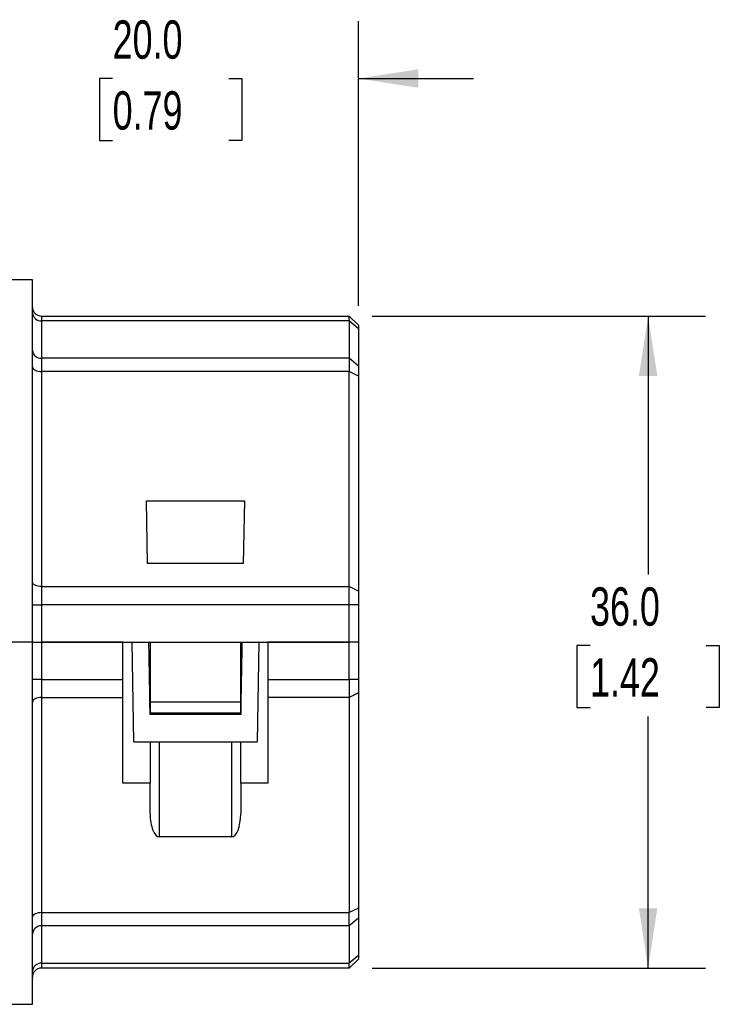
# Model space of a CAD drawing. Header units: millimetres. Extents: x 6 to 273, y 6 to 210.
# Tile 6 of 10: x 78 to 116, y 78 to 133. Entities that reach past the tile are written whole.
import ezdxf

# ---------------------------------------------------------------- set-up
doc = ezdxf.new("R2010")
doc.units = ezdxf.units.MM
doc.layers.add('DIMENSIONS', color=140, linetype='Continuous', lineweight=25)
doc.styles.add('SLDTEXTSTYLE0', font='TXT', dxfattribs={"width": 0.7})
doc.dimstyles.new('SLDDIMSTYLE0', dxfattribs={"dimtxt": 2.158008, "dimasz": 3.302, "dimexe": 0, "dimexo": 0.0625, "dimgap": 0.539502, "dimtad": 0, "dimtih": 1, "dimtoh": 1, "dimrnd": 1e-09, "dimzin": 4, "dimdsep": 46, "dimtxsty": 'SLDTEXTSTYLE0', "dimsah": 1, "dimcen": 0.09, "dimadec": 0, "dimazin": 1, "dimtfac": 1, "dimtofl": 0, "dimtmove": 0, "dimatfit": 3, "dimfxl": 0, "dimfrac": 2, "dimtolj": 1, "dimtzin": 12, "dimarcsym": 0})
doc.dimstyles.new('SLDDIMSTYLE1', dxfattribs={"dimtxt": 2.158008, "dimasz": 3.302, "dimexe": 0, "dimexo": 0.0625, "dimgap": 0.539502, "dimtad": 0, "dimtih": 1, "dimtoh": 1, "dimrnd": 1e-09, "dimzin": 4, "dimdsep": 46, "dimtxsty": 'SLDTEXTSTYLE0', "dimsah": 1, "dimcen": 0.09, "dimadec": 0, "dimazin": 1, "dimtfac": 1, "dimtmove": 0, "dimatfit": 0, "dimfxl": 0, "dimfrac": 2, "dimtolj": 1, "dimtzin": 12, "dimarcsym": 0})

# ---------------------------------------------------------------- blocks, each defined once
blk = doc.blocks.new('_D')
at = {"layer": 'DIMENSIONS'}
for p, q in [((97.302, 116.211), (115.709, 116.211)), ((112.534, 116.211), (112.534, 101.933)), ((109.327, 98.02), (108.602, 98.02)), ((108.602, 98.02), (108.602, 94.59)), ((115.74, 98.02), (116.465, 98.02)), ((116.465, 98.02), (116.465, 94.59)), ((108.602, 94.59), (109.327, 94.59)), ((116.465, 94.59), (115.74, 94.59)), ((112.534, 80.211), (112.534, 94.107)), ((97.302, 80.211), (115.709, 80.211))]:
    blk.add_line(p, q, dxfattribs=at)
for points in [[(112.534, 116.211), (112.026, 112.909), (113.042, 112.909)], [(112.534, 80.211), (113.042, 83.513), (112.026, 83.513)]]:
    blk.add_solid(points, dxfattribs=at)
at = {"layer": 'DIMENSIONS', "char_height": 2.1167, "attachment_point": 1, "style": 'SLDTEXTSTYLE0'}
for s, insert in [('36.0', (109.327, 101.232)), ('1.42', (109.327, 97.319))]:
    blk.add_mtext(s, dxfattribs=dict(at, insert=insert))
blk = doc.blocks.new('_D_1')
at = {"layer": 'DIMENSIONS'}
for p, q in [((76.532, 119.481), (76.532, 132.499)), ((96.532, 116.78), (96.532, 132.499)), ((76.532, 129.324), (70.182, 129.324)), ((82.962, 129.324), (82.237, 129.324)), ((82.237, 129.324), (82.237, 125.894)), ((89.375, 129.324), (90.1, 129.324)), ((90.1, 129.324), (90.1, 125.894)), ((96.532, 129.324), (102.882, 129.324)), ((82.237, 125.894), (82.962, 125.894)), ((90.1, 125.894), (89.375, 125.894))]:
    blk.add_line(p, q, dxfattribs=at)
for points in [[(76.532, 129.324), (73.23, 129.832), (73.23, 128.816)], [(96.532, 129.324), (99.834, 128.816), (99.834, 129.832)]]:
    blk.add_solid(points, dxfattribs=at)
at = {"layer": 'DIMENSIONS', "char_height": 2.1167, "attachment_point": 1, "style": 'SLDTEXTSTYLE0'}
for s, insert in [('20.0', (82.962, 132.535)), ('0.79', (82.962, 128.622))]:
    blk.add_mtext(s, dxfattribs=dict(at, insert=insert))

msp = doc.modelspace()

# ---------------------------------------------------------------- linework, layer by layer
for p, q in [((78.532, 118.211), (76.532, 118.211)), ((78.532, 98.211), (78.532, 118.211)), ((79.032, 116.211), (96.032, 116.211)), ((79.032, 116.211), (79.032, 115.943)), ((79.032, 115.943), (79.032, 113.881)), ((96.032, 115.943), (79.032, 115.943)), ((96.032, 115.943), (96.032, 116.211)), ((96.532, 115.711), (96.032, 116.211)), ((96.032, 115.943), (96.032, 113.881)), ((96.532, 115.51), (96.032, 115.943)), ((96.532, 115.711), (96.532, 115.51)), ((96.532, 115.51), (96.532, 113.448)), ((79.032, 113.881), (79.032, 113.149)), ((96.032, 113.881), (79.032, 113.881)), ((96.032, 113.881), (96.032, 113.149)), ((96.532, 113.448), (96.032, 113.881)), ((79.032, 113.149), (79.032, 101.273)), ((96.032, 113.149), (79.032, 113.149)), ((96.032, 101.273), (96.032, 113.149)), ((96.532, 112.899), (96.032, 113.149)), ((96.532, 113.448), (96.532, 112.899)), ((96.532, 112.899), (96.532, 101.023)), ((84.826, 106.005), (90.238, 106.005)), ((84.887, 102.541), (84.826, 106.005)), ((90.238, 106.005), (90.177, 102.541)), ((90.177, 102.541), (84.887, 102.541)), ((79.032, 101.273), (79.032, 100.273)), ((79.032, 101.273), (96.032, 101.273)), ((96.032, 100.273), (96.032, 101.273)), ((96.532, 101.023), (96.032, 101.273)), ((96.532, 101.023), (96.532, 100.273)), ((78.532, 100.273), (79.032, 100.273)), ((79.032, 100.273), (79.032, 98.211)), ((96.032, 100.273), (79.032, 100.273)), ((96.032, 98.211), (96.032, 100.273)), ((96.532, 100.273), (96.032, 100.273)), ((96.532, 100.273), (96.532, 98.211)), ((78.532, 98.211), (76.532, 98.211)), ((78.532, 78.211), (78.532, 98.211)), ((78.532, 98.211), (79.032, 98.211)), ((83.532, 98.211), (79.032, 98.211)), ((79.032, 98.211), (96.032, 98.211)), ((79.032, 98.211), (79.032, 96.149)), ((83.532, 96.149), (83.532, 98.211)), ((84.128, 92.711), (84.032, 98.211)), ((85.032, 98.211), (85.032, 94.911)), ((90.032, 94.911), (90.032, 98.211)), ((91.032, 98.211), (90.936, 92.711)), ((91.532, 98.211), (91.532, 96.149)), ((96.032, 98.211), (91.532, 98.211)), ((96.032, 96.149), (96.032, 98.211)), ((96.532, 98.211), (96.032, 98.211)), ((96.532, 98.211), (96.532, 96.149)), ((79.032, 96.149), (78.532, 96.149)), ((79.032, 96.149), (79.032, 95.149)), ((79.032, 96.149), (83.532, 96.149)), ((83.532, 95.149), (83.532, 96.149)), ((91.532, 96.149), (91.532, 95.149)), ((91.532, 96.149), (96.032, 96.149)), ((96.032, 96.149), (96.032, 95.149)), ((96.532, 96.149), (96.032, 96.149)), ((96.532, 96.149), (96.532, 95.399)), ((79.032, 95.149), (79.032, 83.273)), ((79.032, 95.149), (83.532, 95.149)), ((83.532, 90.417), (83.532, 95.149)), ((91.532, 95.149), (91.532, 90.417)), ((96.032, 95.149), (91.532, 95.149)), ((96.532, 95.399), (96.032, 95.149)), ((96.032, 95.149), (96.032, 83.273)), ((96.532, 95.399), (96.532, 83.523)), ((85.032, 94.911), (90.032, 94.911)), ((85.032, 94.911), (85.032, 94.311)), ((90.032, 94.311), (90.032, 94.911)), ((85.032, 94.311), (90.032, 94.311)), ((90.032, 94.211), (85.032, 94.211)), ((85.532, 94.311), (85.532, 94.211)), ((89.532, 94.311), (89.532, 94.211)), ((84.128, 92.711), (90.936, 92.711)), ((85.032, 92.711), (85.032, 90.417)), ((85.532, 92.711), (85.532, 87.458)), ((89.532, 92.711), (89.532, 87.458)), ((90.032, 90.417), (90.032, 92.711)), ((85.032, 90.417), (83.532, 90.417)), ((85.032, 88.724), (85.032, 90.417)), ((90.032, 90.417), (90.032, 88.724)), ((91.532, 90.417), (90.032, 90.417)), ((89.532, 87.458), (85.532, 87.458)), ((79.032, 83.273), (96.032, 83.273)), ((79.032, 83.273), (79.032, 82.541)), ((96.532, 83.523), (96.032, 83.273)), ((96.032, 82.541), (96.032, 83.273)), ((96.532, 83.523), (96.532, 82.974)), ((96.532, 82.974), (96.032, 82.541)), ((96.532, 82.974), (96.532, 80.912)), ((96.032, 82.541), (79.032, 82.541)), ((79.032, 82.541), (79.032, 80.479)), ((96.032, 82.541), (96.032, 80.479)), ((79.032, 80.479), (96.032, 80.479)), ((79.032, 80.479), (79.032, 80.211)), ((96.532, 80.912), (96.032, 80.479)), ((96.532, 80.711), (96.032, 80.211)), ((96.032, 80.211), (96.032, 80.479)), ((96.532, 80.912), (96.532, 80.711)), ((96.032, 80.211), (79.032, 80.211)), ((76.532, 78.211), (78.532, 78.211))]:
    msp.add_line(p, q)
at = {"flags": 128}
for points in [[(78.532, 113.399), (78.542, 113.35), (78.57, 113.303), (78.616, 113.26), (78.679, 113.222), (78.754, 113.191), (78.841, 113.168), (78.935, 113.154), (79.032, 113.149)], [(79.032, 101.273), (78.935, 101.278), (78.841, 101.292), (78.754, 101.315), (78.679, 101.347), (78.616, 101.384), (78.57, 101.428), (78.542, 101.475), (78.532, 101.523)], [(79.032, 95.149), (78.935, 95.144), (78.841, 95.13), (78.754, 95.107), (78.679, 95.076), (78.616, 95.038), (78.57, 94.995), (78.542, 94.948), (78.532, 94.899)], [(79.032, 83.273), (78.935, 83.268), (78.841, 83.254), (78.754, 83.231), (78.679, 83.2), (78.616, 83.162), (78.57, 83.119), (78.542, 83.072), (78.532, 83.023)]]:
    msp.add_lwpolyline(points, dxfattribs=at)
for centre, radius, start, end in [((79.032, 116.711), 0.5, 180, 270), ((79.001, 116.412), 0.47, 184.4019, 273.8113), ((79.001, 114.35), 0.47, 184.4019, 273.8113), ((79.001, 82.072), 0.47, 86.1887, 175.5981), ((79.001, 80.01), 0.47, 86.1887, 175.5981), ((79.032, 79.711), 0.5, 90, 180)]:
    msp.add_arc(centre, radius, start, end)
for centre, start_param, end_param in [((85.532, 88.724), 1.570796, 3.141593), ((89.532, 88.724), 3.141593, 4.712389)]:
    msp.add_ellipse(centre, major_axis=(0, 1.266), ratio=0.394931, start_param=start_param, end_param=end_param)
msp.add_open_spline([(78.532, 98.211), (78.533, 98.211), (78.534, 98.211), (78.547, 98.211), (78.57, 98.211), (78.611, 98.211), (78.676, 98.211), (78.755, 98.211), (78.844, 98.211), (78.938, 98.211), (79.001, 98.211), (79.032, 98.211)], degree=3, knots=[0, 0, 0, 0, 0.080115, 0.159741, 0.240152, 0.369781, 0.500092, 0.629721, 0.760033, 0.87985, 1, 1, 1, 1])
for points in [[(85.032, 94.211), (85.009, 95.533), (84.986, 96.872), (84.962, 98.211)], [(90.102, 98.211), (90.079, 96.872), (90.055, 95.533), (90.032, 94.211)], [(85.032, 94.267), (85.032, 94.282), (85.032, 94.297), (85.032, 94.311)], [(90.032, 94.311), (90.032, 94.297), (90.032, 94.282), (90.032, 94.267)]]:
    msp.add_open_spline(points, degree=3)

# ---------------------------------------------------------------- dimensions: what is measured, and where the dimension line sits
at = {"layer": 'DIMENSIONS'}
for base, p1, p2, angle, dimstyle, picture, middle in [((76.532, 129.324), (96.532, 115.51), (76.532, 118.211), 0, 'SLDDIMSTYLE1', '_D_1', (86.169, 129.324)), ((112.534, 80.211), (96.032, 116.211), (96.032, 80.211), 90, 'SLDDIMSTYLE0', '_D', (112.534, 98.02))]:
    dim = msp.add_linear_dim(base=base, p1=p1, p2=p2, angle=angle, dimstyle=dimstyle, dxfattribs=at)
    dim.commit()
    dim.dimension.update_dxf_attribs({"geometry": picture, "text_midpoint": middle, "dimtype": 160})

doc.saveas('drawing.dxf')
